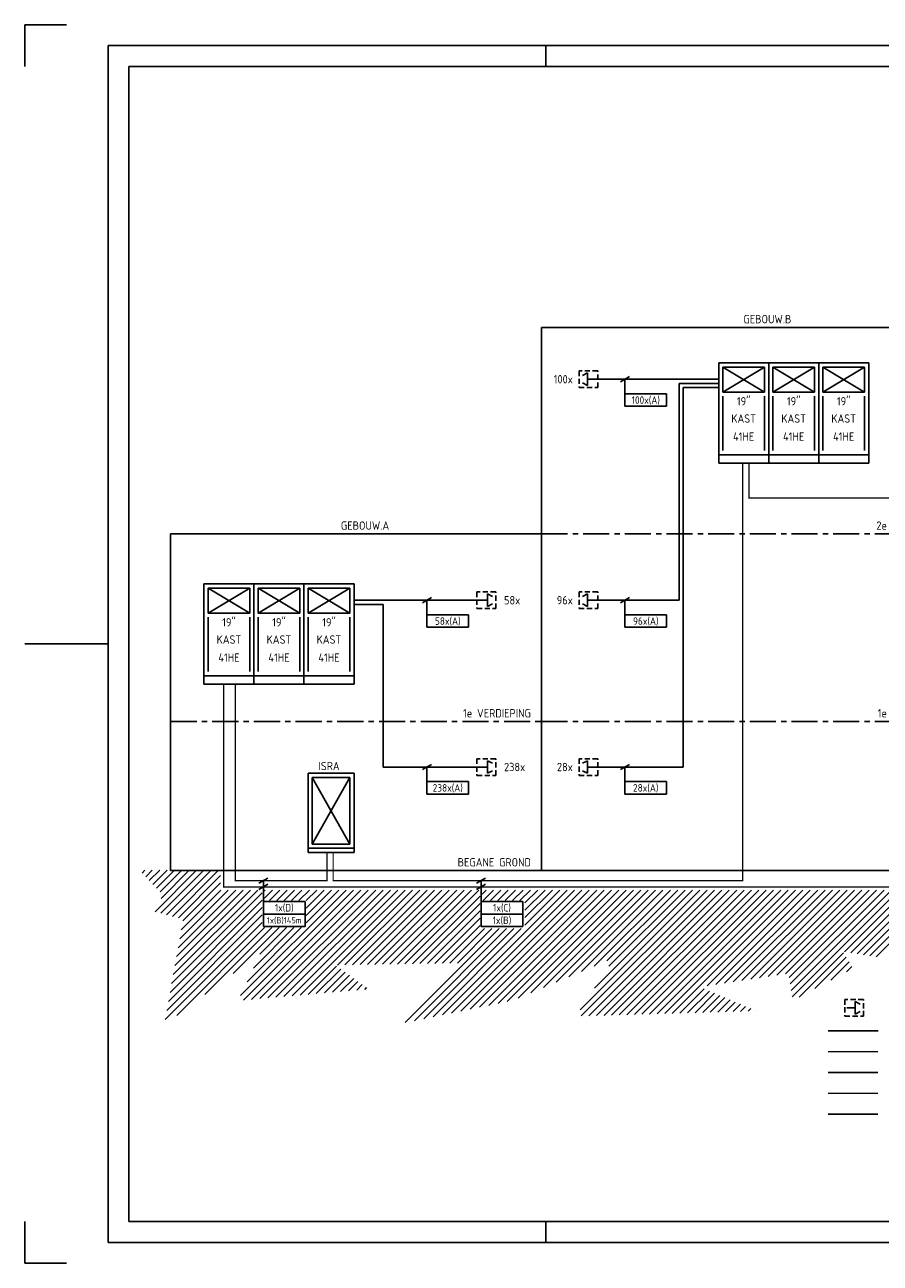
# Model space of a CAD drawing. Extents: x 0 to 630, y 0 to 297.
# Tile 1 of 3: x 0 to 205, y 0 to 297. Entities that reach past the tile are written whole.
import ezdxf
from ezdxf.enums import TextEntityAlignment as Align

# ---------------------------------------------------------------- set-up
doc = ezdxf.new("R2010")
doc.units = 0
doc.header["$LTSCALE"] = 5
for name, pattern in [('CENTER', [2, 1.25, -0.25, 0.25, -0.25]), ('DASHED', [0.75, 0.5, -0.25]), ('HIDDEN', [0.375, 0.25, -0.125])]:
    doc.linetypes.add(name, pattern=pattern)
doc.layers.get('0').update_dxf_attribs({"linetype": 'CONTINUOUS'})
for name, color, linetype in [('BLUE', 5, 'CONTINUOUS'), ('GREEN', 3, 'CONTINUOUS'), ('LINE25', 4, 'CONTINUOUS'), ('LINE50', 7, 'CONTINUOUS'), ('RED', 1, 'CONTINUOUS'), ('TEXT20', 4, 'CONTINUOUS')]:
    doc.layers.add(name, color=color, linetype=linetype)
doc.styles.get("Standard").update_dxf_attribs({"font": 'ISO'})

# ---------------------------------------------------------------- blocks, each defined once
blk = doc.blocks.new('DAT004')
for p, q in [((6, 24), (-6, 24)), ((-6, 0), (-6, 24)), ((6, 0), (6, 24)), ((-5, 23), (5, 23)), ((-5, 17), (-5, 23)), ((-5, 17), (5, 23)), ((-5, 23), (5, 17)), ((5, 23), (5, 17)), ((5, 17), (-5, 17)), ((-5, 16), (-5, 3)), ((5, 16), (5, 3)), ((-6, 2), (6, 2)), ((-6, 0), (6, 0))]:
    blk.add_line(p, q)
blk = doc.blocks.new('DAT028')
for p, q in [((5.5, 19), (-5.5, 19)), ((-5.5, 0), (-5.5, 19)), ((5.5, 0), (5.5, 19)), ((-5.5, 1), (5.5, 1)), ((-5.5, 0), (5.5, 0))]:
    blk.add_line(p, q)
at = {"color": 4}
for p, q in [((-4.5, 18), (4.5, 18)), ((-4.5, 2), (-4.5, 18)), ((-4.5, 2), (4.5, 18)), ((-4.5, 18), (4.5, 2)), ((4.5, 18), (4.5, 2)), ((4.5, 2), (-4.5, 2))]:
    blk.add_line(p, q, dxfattribs=at)
blk = doc.blocks.new('FORA43')
at = {"color": 4}
for p, q in [((0, 297), (0, 287)), ((10, 297), (0, 297)), ((625, 292), (20, 292)), ((20, 292), (20, 5)), ((20, 148.5), (0, 148.5)), ((0, 10), (0, 0)), ((20, 5), (625, 5)), ((0, 0), (10, 0))]:
    blk.add_line(p, q, dxfattribs=at)
at = {"color": 7}
for p, q in [((125, 287), (125, 292)), ((125, 5), (125, 10))]:
    blk.add_line(p, q, dxfattribs=at)
at = {"color": 6}
for p, q in [((620, 287), (25, 287)), ((25, 287), (25, 10)), ((25, 10), (620, 10))]:
    blk.add_line(p, q, dxfattribs=at)

msp = doc.modelspace()

# ---------------------------------------------------------------- linework, layer by layer
for p, q in [((124, 224.4), (124, 94.15)), ((124, 224.4), (223.5, 224.4)), ((124, 224.4), (124, 94.15)), ((35, 174.9), (124, 174.9)), ((35, 174.9), (35, 94.15)), ((35, 94.15), (124, 94.15)), ((124, 94.15), (228.5, 94.15))]:
    msp.add_line(p, q)
at = {"color": 2, "linetype": 'CENTER'}
for p, q in [((124, 174.9), (223.5, 174.9)), ((35, 129.9), (124, 129.9)), ((124, 129.9), (223.5, 129.9))]:
    msp.add_line(p, q, dxfattribs=at)
at = {"layer": 'BLUE'}
for points, const_width in [([(74, 98.5), (74, 91.75), (172.25, 91.75), (172.25, 191.75)], 0.3), ([(192.75, 45.75), (204.75, 45.75)], 0.35)]:
    msp.add_lwpolyline(points, dxfattribs=dict(at, const_width=const_width))
at = {"layer": 'BLUE', "linetype": 'DASHED'}
for points, const_width in [([(50.5, 138.75), (50.5, 91.75), (72.5, 91.75), (72.5, 98.5)], 0.3), ([(192.75, 40.75), (204.75, 40.75)], 0.35)]:
    msp.add_lwpolyline(points, dxfattribs=dict(at, const_width=const_width))
at = {"layer": 'GREEN'}
for points, const_width in [([(47.75, 139), (47.75, 90.25), (326.5, 90.25), (326.5, 239.9)], 0.3), ([(173.75, 191.75), (173.75, 183.5), (325.5, 183.5), (325.5, 239.9)], 0.3), ([(192.75, 50.75), (204.75, 50.75)], 0.35), ([(192.75, 35.75), (204.75, 35.75)], 0.35)]:
    msp.add_lwpolyline(points, dxfattribs=dict(at, const_width=const_width))
at = {"layer": 'LINE25', "linetype": 'HIDDEN'}
for p, q in [((133, 214), (133, 210)), ((137.5, 214), (133, 214)), ((137.5, 210), (137.5, 214)), ((133, 210), (137.5, 210)), ((108.5, 161), (108.5, 157)), ((113, 161), (108.5, 161)), ((113, 157), (113, 161)), ((137.5, 161), (133, 161)), ((133, 161), (133, 157)), ((137.5, 157), (137.5, 161)), ((108.5, 157), (113, 157)), ((133, 157), (137.5, 157)), ((113, 121), (108.5, 121)), ((108.5, 121), (108.5, 117)), ((113, 117), (113, 121)), ((137.5, 121), (133, 121)), ((133, 121), (133, 117)), ((137.5, 117), (137.5, 121)), ((108.5, 117), (113, 117)), ((133, 117), (137.5, 117)), ((201.25, 63.25), (196.75, 63.25)), ((196.75, 63.25), (196.75, 59.25)), ((201.25, 59.25), (201.25, 63.25)), ((196.75, 59.25), (201.25, 59.25))]:
    msp.add_line(p, q, dxfattribs=at)
at = {"layer": 'RED'}
for p, q in [((133.8, 212.9), (135, 213.5)), ((133.8, 211.1), (135, 210.5)), ((135, 213.5), (135, 210.5)), ((166.5, 212), (135, 212)), ((166.5, 211), (157, 211)), ((157, 211), (157, 159)), ((166.5, 210), (158, 210)), ((158, 210), (158, 119)), ((112.2, 159.9), (111, 160.5)), ((111, 157.5), (111, 160.5)), ((133.8, 159.9), (135, 160.5)), ((135, 160.5), (135, 157.5)), ((79, 159), (111, 159)), ((79, 158), (86, 158)), ((86, 158), (86, 119)), ((112.2, 158.1), (111, 157.5)), ((133.8, 158.1), (135, 157.5)), ((157, 159), (135, 159)), ((86, 119), (111, 119)), ((112.2, 119.9), (111, 120.5)), ((111, 117.5), (111, 120.5)), ((133.8, 119.9), (135, 120.5)), ((135, 120.5), (135, 117.5)), ((158, 119), (135, 119)), ((112.2, 118.1), (111, 117.5)), ((133.8, 118.1), (135, 117.5)), ((199.25, 59.75), (199.25, 62.75)), ((200.45, 62.15), (199.25, 62.75)), ((197.25, 61.25), (199.25, 61.25)), ((200.45, 60.35), (199.25, 59.75)), ((192.75, 55.75), (204.75, 55.75))]:
    msp.add_line(p, q, dxfattribs=at)
at = {"layer": 'TEXT20'}
for p, q in [((142.92, 211.38), (145.08, 212.62)), ((144, 205.5), (144, 212)), ((154, 208.5), (144, 208.5)), ((154, 205.5), (154, 208.5)), ((144, 205.5), (154, 205.5)), ((95.42, 158.38), (97.58, 159.62)), ((96.5, 152.5), (96.5, 159)), ((142.92, 158.38), (145.08, 159.62)), ((144, 152.5), (144, 159)), ((106.5, 155.5), (96.5, 155.5)), ((106.5, 152.5), (106.5, 155.5)), ((154, 155.5), (144, 155.5)), ((154, 152.5), (154, 155.5)), ((96.5, 152.5), (106.5, 152.5)), ((144, 152.5), (154, 152.5)), ((95.42, 118.38), (97.58, 119.62)), ((96.5, 112.5), (96.5, 119)), ((142.92, 118.38), (145.08, 119.62)), ((144, 112.5), (144, 119)), ((106.5, 115.5), (96.5, 115.5)), ((106.5, 112.5), (106.5, 115.5)), ((154, 115.5), (144, 115.5)), ((154, 112.5), (154, 115.5)), ((96.5, 112.5), (106.5, 112.5)), ((144, 112.5), (154, 112.5)), ((28.16, 93.56), (28.84, 94.25)), ((29.02, 92.66), (30.61, 94.25)), ((29.89, 91.76), (32.38, 94.25)), ((30.75, 90.86), (34.15, 94.25)), ((31.26, 84.3), (41.22, 94.25)), ((31.62, 89.95), (35.91, 94.25)), ((32.48, 89.05), (37.68, 94.25)), ((32.66, 83.92), (42.98, 94.25)), ((32.7, 87.5), (39.45, 94.25)), ((34.05, 83.55), (44.75, 94.25)), ((35.45, 83.18), (46.52, 94.25)), ((36.85, 82.81), (47, 92.96)), ((56.17, 91.12), (58.33, 92.38)), ((108.42, 91.12), (110.58, 92.38)), ((35.63, 69.22), (55.91, 89.5)), ((36.02, 71.37), (54.14, 89.5)), ((36.4, 73.52), (52.38, 89.5)), ((36.78, 75.67), (50.61, 89.5)), ((37.17, 77.83), (48.84, 89.5)), ((37.55, 79.98), (47.07, 89.5)), ((37.93, 82.13), (47, 91.19)), ((51.8, 64.17), (77.13, 89.5)), ((52.5, 63.11), (78.89, 89.5)), ((54.44, 63.28), (80.66, 89.5)), ((56.17, 89.62), (58.33, 90.88)), ((56.38, 63.45), (82.43, 89.5)), ((57.25, 80.75), (57.25, 91.75)), ((57.5, 89.32), (57.68, 89.5)), ((57.5, 87.55), (59.45, 89.5)), ((58.32, 63.62), (84.2, 89.5)), ((58.72, 87), (61.22, 89.5)), ((60.26, 63.79), (85.96, 89.5)), ((60.48, 87), (62.98, 89.5)), ((62.2, 63.96), (87.73, 89.5)), ((62.25, 87), (64.75, 89.5)), ((64.02, 87), (66.52, 89.5)), ((64.13, 64.13), (89.5, 89.5)), ((65.79, 87), (68.29, 89.5)), ((66.07, 64.3), (91.27, 89.5)), ((67.5, 86.95), (70.05, 89.5)), ((67.5, 85.18), (71.82, 89.5)), ((67.5, 83.41), (73.59, 89.5)), ((67.5, 81.64), (75.36, 89.5)), ((75.04, 71.51), (93.04, 89.5)), ((76.84, 71.54), (94.8, 89.5)), ((78.64, 71.57), (96.57, 89.5)), ((80.44, 71.6), (98.34, 89.5)), ((82.24, 71.63), (100.11, 89.5)), ((84.03, 71.66), (101.87, 89.5)), ((85.83, 71.69), (103.64, 89.5)), ((87.63, 71.72), (105.41, 89.5)), ((89.43, 71.75), (107.18, 89.5)), ((91.23, 71.78), (108.95, 89.5)), ((100.21, 59.55), (130.16, 89.5)), ((102.43, 60), (131.93, 89.5)), ((104.66, 60.46), (133.69, 89.5)), ((106.88, 60.92), (135.46, 89.5)), ((108.42, 89.62), (110.58, 90.88)), ((109.11, 61.38), (137.23, 89.5)), ((109.5, 80.75), (109.5, 91.75)), ((109.75, 88.54), (110.71, 89.5)), ((109.98, 87), (112.48, 89.5)), ((111.33, 61.83), (139, 89.5)), ((111.75, 87), (114.25, 89.5)), ((113.52, 87), (116.02, 89.5)), ((113.56, 62.29), (140.77, 89.5)), ((115.28, 87), (117.78, 89.5)), ((115.78, 62.75), (142.53, 89.5)), ((117.05, 87), (119.55, 89.5)), ((118.38, 63.58), (144.3, 89.5)), ((118.82, 87), (121.32, 89.5)), ((120, 86.41), (123.09, 89.5)), ((120, 84.64), (124.86, 89.5)), ((120, 82.88), (126.62, 89.5)), ((120, 81.11), (128.39, 89.5)), ((121.42, 64.85), (146.07, 89.5)), ((124.46, 66.12), (147.84, 89.5)), ((127.49, 67.39), (149.6, 89.5)), ((130.53, 68.66), (151.37, 89.5)), ((133.27, 60.79), (161.98, 89.5)), ((133.53, 59.29), (163.75, 89.5)), ((133.57, 69.93), (153.14, 89.5)), ((135.35, 59.34), (165.51, 89.5)), ((136.61, 71.21), (154.91, 89.5)), ((136.71, 66), (160.21, 89.5)), ((137.17, 59.39), (167.28, 89.5)), ((138.99, 59.44), (169.05, 89.5)), ((139.65, 72.48), (156.68, 89.5)), ((140.15, 71.21), (158.44, 89.5)), ((140.81, 59.5), (170.82, 89.5)), ((142.64, 59.55), (172.59, 89.5)), ((144.46, 59.6), (174.35, 89.5)), ((146.28, 59.66), (176.12, 89.5)), ((148.1, 59.71), (177.89, 89.5)), ((149.92, 59.76), (179.66, 89.5)), ((151.74, 59.81), (181.42, 89.5)), ((153.56, 59.87), (183.19, 89.5)), ((155.38, 59.92), (184.96, 89.5)), ((163.74, 66.52), (186.73, 89.5)), ((165.83, 66.84), (188.49, 89.5)), ((167.92, 67.16), (190.26, 89.5)), ((170, 67.47), (192.03, 89.5)), ((172.09, 67.79), (193.8, 89.5)), ((174.18, 68.11), (195.57, 89.5)), ((176.27, 68.43), (197.33, 89.5)), ((178.35, 68.75), (199.1, 89.5)), ((180.44, 69.07), (200.87, 89.5)), ((182.53, 69.39), (202.64, 89.5)), ((183.4, 68.5), (204.4, 89.5)), ((183.64, 66.97), (206.17, 89.5)), ((183.88, 65.43), (207.94, 89.5)), ((184.11, 63.9), (209.71, 89.5)), ((196.66, 74.69), (211.48, 89.5)), ((198.19, 74.45), (213.24, 89.5)), ((199.72, 74.21), (215.01, 89.5)), ((201.25, 73.97), (216.78, 89.5)), ((202.78, 73.73), (218.55, 89.5)), ((204.31, 73.49), (220.31, 89.5)), ((34.87, 64.92), (57, 87.05)), ((35.25, 67.07), (57, 88.82)), ((67.25, 86.75), (57.25, 86.75)), ((67.25, 80.75), (67.25, 86.75)), ((93.02, 71.81), (109.25, 88.04)), ((94.82, 71.84), (109.25, 86.27)), ((119.5, 86.75), (109.5, 86.75)), ((119.5, 80.75), (119.5, 86.75)), ((34.1, 60.62), (57, 83.52)), ((34.48, 62.77), (57, 85.28)), ((57.25, 83.75), (67.25, 83.75)), ((96.62, 71.87), (109.25, 84.5)), ((109.5, 83.75), (119.5, 83.75)), ((33.72, 58.47), (57, 81.75)), ((36.45, 59.43), (57.52, 80.5)), ((43.22, 64.44), (59.29, 80.5)), ((50, 69.45), (61.05, 80.5)), ((53.34, 67.49), (66.36, 80.5)), ((54.89, 70.8), (64.59, 80.5)), ((56.44, 74.11), (62.82, 80.5)), ((57.25, 80.75), (67.25, 80.75)), ((91.3, 57.72), (113.84, 80.25)), ((93.53, 58.17), (115.61, 80.25)), ((95.75, 58.63), (117.37, 80.25)), ((97.98, 59.09), (119.14, 80.25)), ((98.42, 71.9), (109.25, 82.73)), ((100.22, 71.93), (109.25, 80.97)), ((102.01, 71.96), (110.3, 80.25)), ((103.81, 71.99), (112.07, 80.25)), ((109.5, 80.75), (119.5, 80.75)), ((185.81, 63.83), (196.43, 74.46)), ((189.61, 65.86), (197.11, 73.37)), ((193.4, 67.89), (197.79, 72.28)), ((68.01, 64.47), (74.81, 71.28)), ((69.95, 64.65), (75.84, 70.54)), ((71.89, 64.82), (76.87, 69.8)), ((73.83, 64.99), (77.9, 69.06)), ((75.76, 65.16), (78.93, 68.32)), ((197.2, 69.92), (198.47, 71.19)), ((77.7, 65.33), (79.95, 67.58)), ((79.64, 65.5), (80.98, 66.84)), ((81.58, 65.67), (82.01, 66.1)), ((157.2, 59.97), (163.04, 65.81)), ((159.02, 60.02), (164.28, 65.28)), ((160.84, 60.08), (165.52, 64.75)), ((162.66, 60.13), (166.76, 64.22)), ((164.48, 60.18), (167.99, 63.7)), ((166.3, 60.23), (169.23, 63.17)), ((168.12, 60.29), (170.47, 62.64)), ((169.94, 60.34), (171.71, 62.11)), ((171.76, 60.39), (172.95, 61.58)), ((173.58, 60.44), (174.19, 61.06)), ((175.4, 60.5), (175.43, 60.53))]:
    msp.add_line(p, q, dxfattribs=at)

# ---------------------------------------------------------------- block references
for name, p in [('FORA43', (0, 0)), ('DAT028', (73.5, 98.5))]:
    msp.add_blockref(name, p)
at = {"layer": 'LINE50'}
for p in [(172.5, 191.9), (184.5, 191.9), (196.5, 191.9), (49, 138.9), (61, 138.9), (73, 138.9)]:
    msp.add_blockref('DAT004', p, dxfattribs=at)

# ---------------------------------------------------------------- texts
at = {"layer": 'TEXT20'}
for s, p in [('GEBOUW.B', (183.95, 225.4)), ('100x', (131.5, 211)), ('GEBOUW.A', (87.45, 175.9)), ('2e VERDIEPING', (220.95, 175.9)), ('96x', (131.5, 158)), ('1e VERDIEPING', (121.45, 130.9)), ('1e VERDIEPING', (220.95, 130.9)), ('28x', (131.5, 118)), ('BEGANE GROND', (121.45, 95.15))]:
    msp.add_text(s, height=2, dxfattribs=at).set_placement(p, align=Align.RIGHT)
for s, height, p in [('100x(A)', 1.8, (149, 207)), ('19"', 2, (172.5, 206.9)), ('19"', 2, (184.5, 206.9)), ('19"', 2, (196.5, 206.9)), ('KAST', 2, (172.5, 202.57)), ('KAST', 2, (184.5, 202.57)), ('KAST', 2, (196.5, 202.57)), ('41HE', 2, (172.5, 198.24)), ('41HE', 2, (184.5, 198.24)), ('41HE', 2, (196.5, 198.24)), ('19"', 2, (49, 153.9)), ('19"', 2, (61, 153.9)), ('19"', 2, (73, 153.9)), ('58x(A)', 1.8, (101.5, 154)), ('96x(A)', 1.8, (149, 154)), ('KAST', 2, (49, 149.57)), ('KAST', 2, (61, 149.57)), ('KAST', 2, (73, 149.57)), ('41HE', 2, (49, 145.24)), ('41HE', 2, (61, 145.24)), ('41HE', 2, (73, 145.24)), ('ISRA', 2, (73, 119.24)), ('238x(A)', 1.8, (101.5, 114)), ('28x(A)', 1.8, (149, 114)), ('1x(D)', 1.8, (62.25, 85.25)), ('1x(C)', 1.8, (114.5, 85.25)), ('1x(B)145m', 1.5, (62.25, 82.25)), ('1x(B)', 1.8, (114.5, 82.25))]:
    msp.add_text(s, height=height, dxfattribs=at).set_placement(p, align=Align.MIDDLE)
for s, p in [('58x', (115, 158)), ('238x', (115, 118))]:
    msp.add_text(s, height=2, dxfattribs=at).set_placement(p)

doc.saveas('drawing.dxf')
